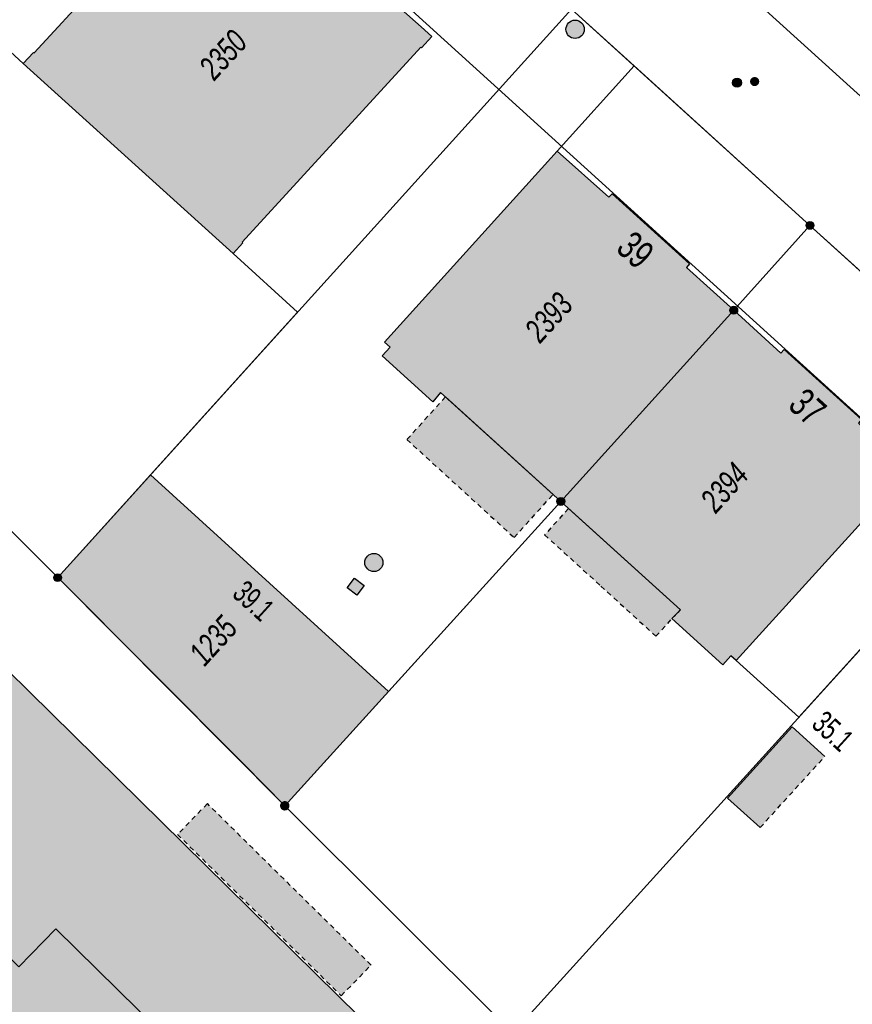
# Model space of a CAD drawing. Header units: metres. Extents: x 2695751 to 2696029, y 1260877 to 1261206.
# Tile 67 of 69: x 2695968 to 2696002, y 1261145 to 1261186. Entities that reach past the tile are written whole.
import ezdxf

# ---------------------------------------------------------------- set-up
doc = ezdxf.new("R2010")
doc.units = ezdxf.units.M
doc.linetypes.add('AUSGEZOGEN', pattern=[0])
doc.linetypes.add('VERDECKT2_S2', pattern=[0.36, 0.2, -0.16])
for name, color, linetype in [('AV_Flächen (EO)', 7, 'AUSGEZOGEN'), ('AV_Gebäudeflächen (BB)', 7, 'AUSGEZOGEN'), ('AV_Gebäudeflächen (EO)', 7, 'AUSGEZOGEN'), ('AV_Gebäudeflächen ut.', 7, 'AUSGEZOGEN'), ('AV_Haus-Nr.', 7, 'AUSGEZOGEN'), ('AV_Linien (BB)', 7, 'AUSGEZOGEN'), ('AV_Versicherung-Nr.', 7, 'AUSGEZOGEN'), ('Liegenschaftsgrenzen', 7, 'AUSGEZOGEN'), ('PFAV', 255, 'AUSGEZOGEN'), ('PFAW', 255, 'AUSGEZOGEN'), ('PFGA', 255, 'AUSGEZOGEN'), ('PFWA', 255, 'AUSGEZOGEN'), ('RP_Abstandslinie', 7, 'AUSGEZOGEN')]:
    doc.layers.add(name, color=color, linetype=linetype)
doc.styles.add('ARIAL', font='arial.ttf')

msp = doc.modelspace()

# ---------------------------------------------------------------- hatches: boundary and pattern name
at = {"layer": 'AV_Gebäudeflächen (BB)', "true_color": 0xd2d2d2, "transparency": 33554687}
for points in [[(2695976.946, 1261176.178), (2695977.351, 1261176.621), (2695977.322, 1261176.648), (2695984.69, 1261184.695), (2695984.72, 1261184.667), (2695985.145, 1261185.132), (2695984.704, 1261185.533), (2695982.706, 1261187.324), (2695982.86, 1261187.495), (2695979.077, 1261190.901), (2695978.93, 1261190.738), (2695976.946, 1261192.54), (2695976.965, 1261192.56), (2695976.522, 1261192.962), (2695976.095, 1261192.498), (2695976.124, 1261192.471), (2695968.738, 1261184.451), (2695968.709, 1261184.478), (2695968.288, 1261184.021)], [(2695990.47, 1261165.955), (2695997.605, 1261173.84), (2695995.65, 1261175.607), (2695995.785, 1261175.755), (2695992.587, 1261178.646), (2695992.453, 1261178.498), (2695990.325, 1261180.408), (2695983.199, 1261172.525), (2695983.424, 1261172.321), (2695983.095, 1261171.957), (2695985.188, 1261170.066), (2695985.512, 1261170.447)], [(2695997.605, 1261173.84), (2695990.47, 1261165.955), (2695995.41, 1261161.479), (2695995.057, 1261161.119), (2695997.156, 1261159.217), (2695997.492, 1261159.588), (2695997.707, 1261159.394), (2696004.845, 1261167.269), (2696002.749, 1261169.189), (2696002.877, 1261169.33), (2695999.68, 1261172.22), (2695999.545, 1261172.072)], [(2695956.895, 1261142.325), (2695970.566, 1261128.877), (2695971.303, 1261129.627), (2695973.587, 1261127.388), (2695981.372, 1261135.274), (2695979.097, 1261137.541), (2695979.826, 1261138.296), (2695969.632, 1261148.323), (2695968.109, 1261146.764), (2695966.538, 1261148.308), (2695965.139, 1261146.883), (2695966.661, 1261145.35), (2695965.009, 1261143.664), (2695957.625, 1261150.948), (2695960.72, 1261154.037), (2695962.224, 1261155.611), (2695952.03, 1261165.637), (2695951.305, 1261164.916), (2695949.003, 1261167.15), (2695941.215, 1261159.252), (2695943.473, 1261156.991), (2695942.764, 1261156.233), (2695952.96, 1261146.216)], [(2695973.539, 1261167.046), (2695969.71, 1261162.81), (2695977.39, 1261155.12), (2695979.08, 1261153.4), (2695983.36, 1261158.118)]]:
    msp.add_hatch(color=254, dxfattribs=at).paths.add_polyline_path(points)
at = {"layer": 'AV_Gebäudeflächen (EO)', "true_color": 0xebebeb, "transparency": 33554687}
for points in [[(2695990.153, 1261166.242), (2695985.712, 1261170.266), (2695984.118, 1261168.507), (2695988.543, 1261164.466)], [(2695990.788, 1261165.666), (2695989.802, 1261164.578), (2695992.123, 1261162.463), (2695994.395, 1261160.392), (2695995.057, 1261161.119), (2695995.41, 1261161.479)], [(2695998.694, 1261152.501), (2696001.363, 1261155.438), (2696000.021, 1261156.658), (2695997.352, 1261153.721)], [(2695974.653, 1261152.219), (2695981.41, 1261145.564), (2695982.641, 1261146.831), (2695975.888, 1261153.489)]]:
    msp.add_hatch(color=7, dxfattribs=at).paths.add_polyline_path(points)
at = {"layer": 'AV_Gebäudeflächen ut.', "true_color": 0xf5f5f5, "transparency": 33554687}
msp.add_hatch(color=7, dxfattribs=at).paths.add_polyline_path([(2695945.36, 1261172.04), (2695949.805, 1261167.664), (2695949.154, 1261167.003), (2695951.305, 1261164.916), (2695952.03, 1261165.637), (2695962.224, 1261155.611), (2695960.72, 1261154.037), (2695957.625, 1261150.948), (2695965.009, 1261143.664), (2695966.661, 1261145.35), (2695965.139, 1261146.883), (2695966.538, 1261148.308), (2695968.109, 1261146.764), (2695969.632, 1261148.323), (2695979.826, 1261138.296), (2695979.097, 1261137.541), (2695981.372, 1261135.274), (2695973.587, 1261127.388), (2695971.303, 1261129.627), (2695970.713, 1261129.026), (2695977.019, 1261122.821), (2695983.31, 1261116.622), (2695983.906, 1261117.218), (2695981.624, 1261119.476), (2695989.401, 1261127.381), (2695991.686, 1261125.13), (2695992.437, 1261125.884), (2696002.64, 1261115.842), (2696001.121, 1261114.258), (2695998.039, 1261111.164), (2696005.403, 1261103.882), (2696007.055, 1261105.582), (2696005.524, 1261107.106), (2696006.926, 1261108.525), (2696008.52, 1261107.008), (2696010.038, 1261108.556), (2696020.232, 1261098.523), (2696019.487, 1261097.744), (2696021.614, 1261095.66), (2696024.433, 1261098.537), (2696025.878, 1261100.002), (2696026.726, 1261100.833), (2696024.415, 1261103.144), (2695991.223, 1261135.774), (2695952.203, 1261174.18), (2695952.009, 1261174.37), (2695951.809, 1261174.553), (2695951.602, 1261174.73), (2695951.39, 1261174.899), (2695951.172, 1261175.061), (2695950.948, 1261175.216), (2695950.72, 1261175.362), (2695950.486, 1261175.501), (2695950.248, 1261175.632), (2695950.006, 1261175.754), (2695949.759, 1261175.869), (2695949.509, 1261175.974), (2695949.256, 1261176.071), (2695948.999, 1261176.16), (2695948.739, 1261176.239), (2695948.477, 1261176.31), (2695948.212, 1261176.372), (2695947.946, 1261176.425), (2695947.678, 1261176.468), (2695947.408, 1261176.502), (2695947.138, 1261176.528), (2695946.867, 1261176.543), (2695946.595, 1261176.55), (2695946.324, 1261176.547), (2695946.052, 1261176.536), (2695945.781, 1261176.514), (2695945.512, 1261176.484), (2695945.243, 1261176.444), (2695944.976, 1261176.396), (2695944.71, 1261176.338), (2695944.447, 1261176.271), (2695945.476, 1261172.087)])
at = {"layer": 'PFAV', "transparency": 33554687}
for points in [[(2696000.912, 1261177.34), (2696000.909, 1261177.373), (2696000.899, 1261177.404), (2696000.883, 1261177.433), (2696000.862, 1261177.458), (2696000.836, 1261177.478), (2696000.806, 1261177.492), (2696000.775, 1261177.501), (2696000.742, 1261177.502), (2696000.709, 1261177.497), (2696000.678, 1261177.486), (2696000.651, 1261177.469), (2696000.627, 1261177.446), (2696000.608, 1261177.419), (2696000.595, 1261177.389), (2696000.588, 1261177.356), (2696000.588, 1261177.324), (2696000.595, 1261177.291), (2696000.608, 1261177.261), (2696000.627, 1261177.234), (2696000.651, 1261177.211), (2696000.678, 1261177.194), (2696000.709, 1261177.183), (2696000.742, 1261177.178), (2696000.775, 1261177.179), (2696000.806, 1261177.188), (2696000.836, 1261177.202), (2696000.862, 1261177.222), (2696000.883, 1261177.247), (2696000.899, 1261177.276), (2696000.909, 1261177.307)], [(2695997.767, 1261173.84), (2695997.764, 1261173.873), (2695997.754, 1261173.904), (2695997.738, 1261173.933), (2695997.717, 1261173.958), (2695997.691, 1261173.978), (2695997.661, 1261173.992), (2695997.63, 1261174.001), (2695997.597, 1261174.002), (2695997.564, 1261173.997), (2695997.533, 1261173.986), (2695997.506, 1261173.969), (2695997.482, 1261173.946), (2695997.463, 1261173.919), (2695997.45, 1261173.889), (2695997.443, 1261173.856), (2695997.443, 1261173.824), (2695997.45, 1261173.791), (2695997.463, 1261173.761), (2695997.482, 1261173.734), (2695997.506, 1261173.711), (2695997.533, 1261173.694), (2695997.564, 1261173.683), (2695997.597, 1261173.678), (2695997.63, 1261173.679), (2695997.661, 1261173.688), (2695997.691, 1261173.702), (2695997.717, 1261173.722), (2695997.738, 1261173.747), (2695997.754, 1261173.776), (2695997.764, 1261173.807)], [(2695990.632, 1261165.955), (2695990.629, 1261165.988), (2695990.619, 1261166.019), (2695990.603, 1261166.048), (2695990.582, 1261166.073), (2695990.556, 1261166.093), (2695990.526, 1261166.107), (2695990.495, 1261166.116), (2695990.462, 1261166.117), (2695990.429, 1261166.112), (2695990.398, 1261166.101), (2695990.371, 1261166.084), (2695990.347, 1261166.061), (2695990.328, 1261166.034), (2695990.315, 1261166.004), (2695990.308, 1261165.971), (2695990.308, 1261165.939), (2695990.315, 1261165.906), (2695990.328, 1261165.876), (2695990.347, 1261165.849), (2695990.371, 1261165.826), (2695990.398, 1261165.809), (2695990.429, 1261165.798), (2695990.462, 1261165.793), (2695990.495, 1261165.794), (2695990.526, 1261165.803), (2695990.556, 1261165.817), (2695990.582, 1261165.837), (2695990.603, 1261165.862), (2695990.619, 1261165.891), (2695990.629, 1261165.922)], [(2695969.872, 1261162.81), (2695969.869, 1261162.843), (2695969.859, 1261162.874), (2695969.843, 1261162.903), (2695969.822, 1261162.928), (2695969.796, 1261162.948), (2695969.766, 1261162.962), (2695969.735, 1261162.971), (2695969.702, 1261162.972), (2695969.669, 1261162.967), (2695969.638, 1261162.956), (2695969.611, 1261162.939), (2695969.587, 1261162.916), (2695969.568, 1261162.889), (2695969.555, 1261162.859), (2695969.548, 1261162.826), (2695969.548, 1261162.794), (2695969.555, 1261162.761), (2695969.568, 1261162.731), (2695969.587, 1261162.704), (2695969.611, 1261162.681), (2695969.638, 1261162.664), (2695969.669, 1261162.653), (2695969.702, 1261162.648), (2695969.735, 1261162.649), (2695969.766, 1261162.658), (2695969.796, 1261162.672), (2695969.822, 1261162.692), (2695969.843, 1261162.717), (2695969.859, 1261162.746), (2695969.869, 1261162.777)], [(2695979.275, 1261153.4), (2695979.271, 1261153.439), (2695979.259, 1261153.477), (2695979.24, 1261153.511), (2695979.214, 1261153.541), (2695979.183, 1261153.565), (2695979.148, 1261153.583), (2695979.11, 1261153.593), (2695979.07, 1261153.595), (2695979.031, 1261153.589), (2695978.994, 1261153.575), (2695978.961, 1261153.554), (2695978.932, 1261153.527), (2695978.91, 1261153.495), (2695978.894, 1261153.458), (2695978.886, 1261153.42), (2695978.886, 1261153.38), (2695978.894, 1261153.342), (2695978.91, 1261153.305), (2695978.932, 1261153.273), (2695978.961, 1261153.246), (2695978.994, 1261153.225), (2695979.031, 1261153.211), (2695979.07, 1261153.205), (2695979.11, 1261153.207), (2695979.148, 1261153.217), (2695979.183, 1261153.235), (2695979.214, 1261153.259), (2695979.24, 1261153.289), (2695979.259, 1261153.323), (2695979.271, 1261153.361)]]:
    msp.add_hatch(color=7, dxfattribs=at).paths.add_polyline_path(points)
at = {"layer": 'PFAW', "transparency": 33554687}
for color, points in [(253, [(2695991.44, 1261185.427), (2695991.432, 1261185.503), (2695991.409, 1261185.576), (2695991.372, 1261185.643), (2695991.322, 1261185.702), (2695991.261, 1261185.749), (2695991.192, 1261185.782), (2695991.118, 1261185.802), (2695991.042, 1261185.805), (2695990.966, 1261185.794), (2695990.894, 1261185.767), (2695990.829, 1261185.727), (2695990.773, 1261185.674), (2695990.73, 1261185.611), (2695990.699, 1261185.54), (2695990.684, 1261185.465), (2695990.684, 1261185.389), (2695990.699, 1261185.314), (2695990.73, 1261185.243), (2695990.773, 1261185.18), (2695990.829, 1261185.127), (2695990.894, 1261185.087), (2695990.966, 1261185.06), (2695991.042, 1261185.049), (2695991.118, 1261185.052), (2695991.192, 1261185.072), (2695991.261, 1261185.105), (2695991.322, 1261185.152), (2695991.372, 1261185.211), (2695991.409, 1261185.278), (2695991.432, 1261185.351)]), (7, [(2695983.133, 1261163.434), (2695983.125, 1261163.509), (2695983.103, 1261163.582), (2695983.066, 1261163.648), (2695983.016, 1261163.705), (2695982.956, 1261163.752), (2695982.888, 1261163.785), (2695982.815, 1261163.804), (2695982.739, 1261163.808), (2695982.664, 1261163.797), (2695982.593, 1261163.77), (2695982.528, 1261163.73), (2695982.473, 1261163.678), (2695982.43, 1261163.616), (2695982.4, 1261163.546), (2695982.385, 1261163.472), (2695982.385, 1261163.396), (2695982.4, 1261163.321), (2695982.43, 1261163.252), (2695982.473, 1261163.189), (2695982.528, 1261163.137), (2695982.593, 1261163.097), (2695982.664, 1261163.071), (2695982.739, 1261163.059), (2695982.815, 1261163.063), (2695982.888, 1261163.082), (2695982.956, 1261163.115), (2695983.016, 1261163.162), (2695983.066, 1261163.219), (2695983.103, 1261163.286), (2695983.125, 1261163.358)]), (7, [(2695982.352, 1261162.485), (2695981.952, 1261162.785), (2695981.652, 1261162.385), (2695982.052, 1261162.085)])]:
    msp.add_hatch(color=color, dxfattribs=at).paths.add_polyline_path(points)
at = {"layer": 'PFGA', "transparency": 33554687}
msp.add_hatch(color=7, dxfattribs=at).paths.add_polyline_path([(2695997.613, 1261183.086), (2695997.643, 1261183.064), (2695997.677, 1261183.047), (2695997.714, 1261183.038), (2695997.752, 1261183.037), (2695997.79, 1261183.043), (2695997.825, 1261183.057), (2695997.857, 1261183.077), (2695997.884, 1261183.104), (2695997.905, 1261183.135), (2695997.92, 1261183.17), (2695997.927, 1261183.208), (2695997.926, 1261183.246), (2695997.918, 1261183.283), (2695997.903, 1261183.317), (2695997.881, 1261183.348), (2695997.853, 1261183.374), (2695997.82, 1261183.393), (2695997.784, 1261183.406), (2695997.747, 1261183.411), (2695997.709, 1261183.409), (2695997.672, 1261183.399), (2695997.639, 1261183.382), (2695997.609, 1261183.358), (2695997.585, 1261183.329), (2695997.567, 1261183.296), (2695997.556, 1261183.259), (2695997.553, 1261183.221), (2695997.557, 1261183.184), (2695997.569, 1261183.148), (2695997.588, 1261183.115)])
at = {"layer": 'PFWA', "transparency": 33554687}
msp.add_hatch(color=7, dxfattribs=at).paths.add_polyline_path([(2695998.605, 1261183.145), (2695998.617, 1261183.16), (2695998.628, 1261183.175), (2695998.637, 1261183.192), (2695998.644, 1261183.209), (2695998.65, 1261183.228), (2695998.654, 1261183.246), (2695998.655, 1261183.265), (2695998.655, 1261183.284), (2695998.653, 1261183.303), (2695998.649, 1261183.322), (2695998.643, 1261183.34), (2695998.636, 1261183.357), (2695998.626, 1261183.374), (2695998.615, 1261183.389), (2695998.603, 1261183.403), (2695998.589, 1261183.416), (2695998.574, 1261183.428), (2695998.558, 1261183.438), (2695998.54, 1261183.446), (2695998.523, 1261183.452), (2695998.504, 1261183.457), (2695998.485, 1261183.46), (2695998.466, 1261183.46), (2695998.447, 1261183.459), (2695998.429, 1261183.456), (2695998.41, 1261183.451), (2695998.393, 1261183.445), (2695998.376, 1261183.436), (2695998.36, 1261183.426), (2695998.345, 1261183.414), (2695998.331, 1261183.401), (2695998.319, 1261183.386), (2695998.308, 1261183.371), (2695998.299, 1261183.354), (2695998.292, 1261183.337), (2695998.286, 1261183.318), (2695998.282, 1261183.3), (2695998.281, 1261183.281), (2695998.281, 1261183.262), (2695998.283, 1261183.243), (2695998.287, 1261183.224), (2695998.293, 1261183.206), (2695998.3, 1261183.189), (2695998.31, 1261183.172), (2695998.321, 1261183.157), (2695998.333, 1261183.143), (2695998.347, 1261183.13), (2695998.362, 1261183.118), (2695998.378, 1261183.108), (2695998.396, 1261183.1), (2695998.413, 1261183.094), (2695998.432, 1261183.089), (2695998.451, 1261183.086), (2695998.47, 1261183.086), (2695998.489, 1261183.087), (2695998.507, 1261183.09), (2695998.526, 1261183.095), (2695998.543, 1261183.101), (2695998.56, 1261183.11), (2695998.576, 1261183.12), (2695998.591, 1261183.132)])

# ---------------------------------------------------------------- linework, layer by layer
at = {"layer": 'AV_Flächen (EO)', "color": 7, "linetype": 'AUSGEZOGEN', "transparency": 33554687}
for p, q in [((2695990.153, 1261166.242), (2695985.712, 1261170.266)), ((2695995.41, 1261161.479), (2695990.788, 1261165.666))]:
    msp.add_line(p, q, dxfattribs=at)
at = {"layer": 'AV_Flächen (EO)', "color": 7, "linetype": 'VERDECKT2_S2', "transparency": 33554687}
msp.add_line((2695998.694, 1261152.501), (2696001.363, 1261155.438), dxfattribs=at)
at = {"layer": 'AV_Flächen (EO)', "color": 7, "linetype": 'AUSGEZOGEN', "transparency": 33554687}
for points in [[(2696021.614, 1261095.66), (2696024.433, 1261098.537), (2696025.878, 1261100.002), (2696026.726, 1261100.833), (2696024.415, 1261103.144), (2695991.223, 1261135.774), (2695952.203, 1261174.18)], [(2695949.154, 1261167.003), (2695951.305, 1261164.916), (2695952.03, 1261165.637), (2695962.224, 1261155.611), (2695960.72, 1261154.037), (2695957.625, 1261150.948), (2695965.009, 1261143.664), (2695966.661, 1261145.35), (2695965.139, 1261146.883), (2695966.538, 1261148.308), (2695968.109, 1261146.764), (2695969.632, 1261148.323), (2695979.826, 1261138.296), (2695979.097, 1261137.541), (2695981.372, 1261135.274), (2695973.587, 1261127.388), (2695971.303, 1261129.627), (2695970.713, 1261129.026)], [(2696001.363, 1261155.438), (2696000.021, 1261156.658), (2695997.352, 1261153.721), (2695998.694, 1261152.501)]]:
    msp.add_lwpolyline(points, dxfattribs=at)
at = {"layer": 'AV_Flächen (EO)', "color": 7, "linetype": 'VERDECKT2_S2', "transparency": 33554687}
for points in [[(2695985.712, 1261170.266), (2695984.118, 1261168.507), (2695988.543, 1261164.466), (2695990.153, 1261166.242)], [(2695990.788, 1261165.666), (2695989.802, 1261164.578), (2695992.123, 1261162.463), (2695994.395, 1261160.392), (2695995.057, 1261161.119), (2695995.41, 1261161.479)]]:
    msp.add_lwpolyline(points, dxfattribs=at)
msp.add_lwpolyline([(2695974.653, 1261152.219), (2695981.41, 1261145.564), (2695982.641, 1261146.831), (2695975.888, 1261153.489), (2695974.653, 1261152.219)], close=True, dxfattribs=at)
at = {"layer": 'AV_Linien (BB)', "color": 7, "linetype": 'AUSGEZOGEN', "transparency": 33554687}
for p, q in [((2695976.961, 1261206.158), (2696009.281, 1261176.816)), ((2695968.288, 1261184.021), (2695965.692, 1261186.372)), ((2695976.946, 1261176.178), (2695968.288, 1261184.021)), ((2695990.325, 1261180.408), (2695993.496, 1261183.916)), ((2695990.47, 1261165.955), (2695997.605, 1261173.84)), ((2696004.845, 1261167.269), (2695997.707, 1261159.394)), ((2695973.539, 1261167.046), (2695983.36, 1261158.118)), ((2695990.47, 1261165.955), (2695983.36, 1261158.118)), ((2695983.36, 1261158.118), (2695979.08, 1261153.4))]:
    msp.add_line(p, q, dxfattribs=at)
for points in [[(2695993.496, 1261183.916), (2695990.91, 1261186.26), (2695977.12, 1261198.75), (2695969.014, 1261206.158)], [(2695968.288, 1261184.021), (2695968.709, 1261184.478), (2695968.738, 1261184.451), (2695976.124, 1261192.471), (2695976.095, 1261192.498), (2695976.522, 1261192.962), (2695976.965, 1261192.56), (2695976.946, 1261192.54), (2695978.93, 1261190.738), (2695979.077, 1261190.901), (2695982.86, 1261187.495), (2695982.706, 1261187.324), (2695984.704, 1261185.533), (2695985.145, 1261185.132), (2695984.72, 1261184.667), (2695984.69, 1261184.695), (2695977.322, 1261176.648), (2695977.351, 1261176.621), (2695976.946, 1261176.178)], [(2696008.009, 1261170.76), (2696000.75, 1261177.34), (2695993.496, 1261183.916)], [(2695990.47, 1261165.955), (2695985.512, 1261170.447), (2695985.188, 1261170.066), (2695983.095, 1261171.957), (2695983.424, 1261172.321), (2695983.199, 1261172.525), (2695990.325, 1261180.408)], [(2695990.325, 1261180.408), (2695992.453, 1261178.498), (2695992.587, 1261178.646), (2695995.785, 1261175.755), (2695995.65, 1261175.607), (2695997.605, 1261173.84)], [(2695976.946, 1261176.178), (2695979.612, 1261173.763), (2695973.539, 1261167.046)], [(2695997.605, 1261173.84), (2695999.545, 1261172.072), (2695999.68, 1261172.22), (2696002.877, 1261169.33), (2696002.749, 1261169.189), (2696004.845, 1261167.269)], [(2695997.707, 1261159.394), (2696000.29, 1261157.053), (2696010.59, 1261168.42)], [(2695979.08, 1261153.4), (2695977.39, 1261155.12), (2695969.71, 1261162.81), (2695973.539, 1261167.046)], [(2695997.707, 1261159.394), (2695997.492, 1261159.588), (2695997.156, 1261159.217), (2695995.057, 1261161.119), (2695995.41, 1261161.479), (2695990.47, 1261165.955)], [(2695956.895, 1261142.325), (2695970.566, 1261128.877), (2695971.303, 1261129.627), (2695973.587, 1261127.388), (2695981.372, 1261135.274), (2695979.097, 1261137.541), (2695979.826, 1261138.296), (2695969.632, 1261148.323), (2695968.109, 1261146.764), (2695966.538, 1261148.308), (2695965.139, 1261146.883), (2695966.661, 1261145.35), (2695965.009, 1261143.664), (2695957.625, 1261150.948), (2695960.72, 1261154.037), (2695962.224, 1261155.611), (2695952.03, 1261165.637)]]:
    msp.add_lwpolyline(points, dxfattribs=at)
at = {"layer": 'Liegenschaftsgrenzen', "color": 7, "linetype": 'AUSGEZOGEN', "transparency": 33554687}
for p, q in [((2695990.91, 1261186.26), (2695969.71, 1261162.81)), ((2695990.91, 1261186.26), (2696000.75, 1261177.34)), ((2696000.75, 1261177.34), (2696010.59, 1261168.42)), ((2695969.71, 1261162.81), (2695956.32, 1261176.22)), ((2696010.59, 1261168.42), (2695988.49, 1261144.03)), ((2695979.08, 1261153.4), (2695969.71, 1261162.81)), ((2695988.49, 1261144.03), (2695979.08, 1261153.4))]:
    msp.add_line(p, q, dxfattribs=at)
msp.add_lwpolyline([(2696000.75, 1261177.34), (2695997.605, 1261173.84), (2695990.47, 1261165.955), (2695979.08, 1261153.4)], dxfattribs=at)
at = {"layer": 'PFAV', "color": 7, "transparency": 33554687}
for centre in [(2696000.75, 1261177.34), (2695997.605, 1261173.84), (2695990.47, 1261165.955), (2695969.71, 1261162.81)]:
    msp.add_circle(centre, 0.162, dxfattribs=at)
at = {"layer": 'PFAW', "transparency": 33554687}
msp.add_lwpolyline([(2695982.352, 1261162.485), (2695982.052, 1261162.085), (2695981.652, 1261162.385), (2695981.952, 1261162.785), (2695982.352, 1261162.485)], close=True, dxfattribs=at)
for centre, radius in [((2695991.061, 1261185.427), 0.379), ((2695982.758, 1261163.434), 0.375)]:
    msp.add_circle(centre, radius, dxfattribs=at)
at = {"layer": 'PFGA', "transparency": 33554687}
msp.add_circle((2695997.74, 1261183.224), 0.187, dxfattribs=at)
at = {"layer": 'RP_Abstandslinie', "color": 7, "linetype": 'AUSGEZOGEN', "transparency": 33554687}
msp.add_lwpolyline([(2696027.452, 1261147.081), (2696012.02, 1261161.08), (2695982.4, 1261187.96), (2695962.348, 1261206.158)], dxfattribs=at)

# ---------------------------------------------------------------- texts
at = {"layer": 'AV_Haus-Nr.', "color": 7, "transparency": 33554687, "style": 'ARIAL'}
for s, insert, char_height, width, attachment_point, rotation in [('\\W0.70;39', (2695993.943, 1261176.762), 1.1621, 1.68109, 2, 318.0897), ('\\W0.70;37', (2696001.047, 1261170.281), 1.1621, 1.68109, 2, 317.5092), ('\\W0.66;39.1', (2695978.107, 1261162.205), 0.92968, 2.03566, 2, 317.7261), ('\\W0.66;35.1', (2696001.375, 1261156.127), 0.92968, 2.03566, 8, 317.7369)]:
    msp.add_mtext(s, dxfattribs=dict(at, insert=insert, char_height=char_height, width=width, attachment_point=attachment_point, rotation=rotation))
at = {"layer": 'AV_Versicherung-Nr.', "color": 7, "transparency": 33554687, "char_height": 0.96842, "attachment_point": 5, "style": 'ARIAL'}
for s, insert, width, rotation in [('\\A1;{\\fArial|i1|b0;\\H0.968418;\\W0.700000;\\C7;2350}\\P', (2695976.536, 1261184.378), 2.46457, 47.52), ('\\A1;{\\fArial|i1|b0;\\H0.968418;\\W0.700000;\\C7;2393}\\P', (2695989.973, 1261173.546), 2.46457, 47.8593), ('\\A1;{\\fArial|i1|b0;\\H0.968418;\\W0.700000;\\C7;2394}\\P', (2695997.224, 1261166.529), 2.46457, 47.8107), ('\\A1;{\\fArial|i1|b0;\\H0.968418;\\W0.700000;\\C7;1235}\\P', (2695976.124, 1261160.211), 2.45636, 47.7846)]:
    msp.add_mtext(s, dxfattribs=dict(at, insert=insert, width=width, rotation=rotation))

doc.saveas('drawing.dxf')
